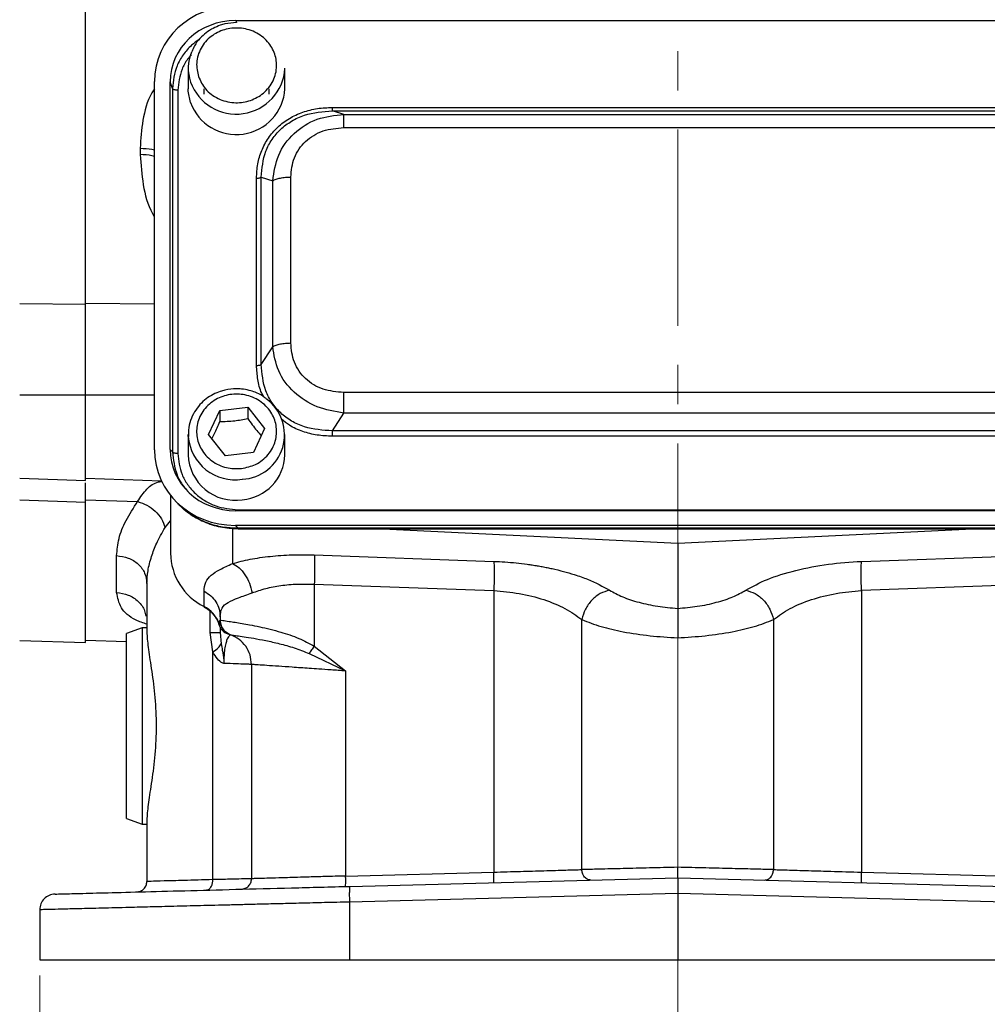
# Model space of a CAD drawing. Header units: inches. Extents: x 0.6 to 16.3, y 0.2 to 11.5.
# Tile 3 of 12: x 2.9 to 5.3, y 4.6 to 7.1. Entities that reach past the tile are written whole.
import ezdxf

# ---------------------------------------------------------------- set-up
doc = ezdxf.new("R2010")
doc.units = ezdxf.units.IN
doc.header["$MEASUREMENT"] = 0
doc.linetypes.add('CENTERX2', pattern=[0.8, 0.5, -0.1, 0.1, -0.1])
doc.styles.add('SLDTEXTSTYLE0', font='TXT', dxfattribs={"width": 0.75})
doc.dimstyles.new('SLDDIMSTYLE1', dxfattribs={"dimtxt": 0.137795, "dimasz": 0.14, "dimexe": 0, "dimexo": 0.0625, "dimgap": 0.034449, "dimtad": 0, "dimdec": 1, "dimlfac": 1.5, "dimrnd": 1e-09, "dimzin": 12, "dimdsep": 46, "dimtxsty": 'SLDTEXTSTYLE0', "dimblk1": 'CLOSED', "dimblk2": 'CLOSED', "dimsah": 1, "dimcen": 0.09, "dimadec": 0, "dimazin": 3, "dimtfac": 1, "dimtdec": 1, "dimtofl": 0, "dimtmove": 0, "dimatfit": 3, "dimldrblk": 'CLOSED', "dimfxl": 0, "dimfrac": 2, "dimtolj": 1, "dimtzin": 12, "dimarcsym": 0})

# ---------------------------------------------------------------- blocks, each defined once
blk = doc.blocks.new('_Closed')
at = {"color": 0, "linetype": 'ByBlock', "lineweight": -2}
for p, q in [((-1, 0.166667), (0, 0)), ((-1, 0.166667), (-1, -0.166667)), ((0, 0), (-1, -0.166667)), ((0, 0), (-1, 0))]:
    blk.add_line(p, q, dxfattribs=at)
blk = doc.blocks.new('_D_11')
at = {"color": 7, "linetype": 'Continuous', "lineweight": 0}
for p, q in [((2.9252, 4.6268), (2.9252, 4.1511)), ((6.1785, 4.6268), (6.1785, 4.1511)), ((5.2079, 4.3889), (5.1659, 4.3889)), ((5.1659, 4.3889), (5.1659, 4.1702)), ((5.5134, 4.3889), (5.5554, 4.3889)), ((5.5554, 4.3889), (5.5554, 4.1702)), ((2.9252, 4.1905), (5.0451, 4.1905)), ((5.1659, 4.1702), (5.2079, 4.1702)), ((5.5554, 4.1702), (5.5134, 4.1702)), ((6.1785, 4.1905), (5.6762, 4.1905))]:
    blk.add_line(p, q, dxfattribs=at)
at = {"color": 7, "linetype": 'Continuous', "lineweight": 18, "xscale": 0.14, "yscale": 0.14, "rotation": 180.0000000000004}
blk.add_blockref('_Closed', (2.9252, 4.1905, 0.2464), dxfattribs=at)
at = {"color": 7, "linetype": 'Continuous', "lineweight": 18, "xscale": 0.14, "yscale": 0.14}
blk.add_blockref('_Closed', (6.1785, 4.1905, 0.2464), dxfattribs=at)
at = {"color": 7, "linetype": 'Continuous', "lineweight": 18, "char_height": 0.1378, "attachment_point": 1, "style": 'SLDTEXTSTYLE0'}
for s, insert in [('124', (5.2079, 4.3478)), ('4.9', (5.2334, 4.1417))]:
    blk.add_mtext(s, dxfattribs=dict(at, insert=insert))

msp = doc.modelspace()

# ---------------------------------------------------------------- linework, layer by layer
at = {"color": 7, "linetype": 'CENTERX2', "lineweight": 18}
for p, q in [((4.5519, 3.8835), (4.5519, 10.4231)), ((4.5519, 5.4877), (4.5519, 3.8835))]:
    msp.add_line(p, q, dxfattribs=at)
at = {"color": 7, "linetype": 'Continuous', "lineweight": 25}
for p, q in [((3.0422, 6.338), (3.0422, 8.6271)), ((3.4252, 7.0615), (5.6792, 7.0615)), ((3.3039, 6.9397), (3.3039, 6.8876)), ((3.5505, 6.8876), (3.5505, 6.9397)), ((3.2179, 5.9668), (3.2179, 6.9063)), ((3.2578, 5.968), (3.2578, 6.9052)), ((3.2635, 6.8882), (3.2578, 6.9052)), ((3.2635, 6.8882), (3.2635, 5.9617)), ((3.2773, 6.8841), (3.2773, 5.9575)), ((3.3439, 6.8876), (3.3439, 6.8735)), ((3.5105, 6.8735), (3.5105, 6.8876)), ((3.6715, 6.8401), (5.4329, 6.8401)), ((3.7006, 6.8222), (3.6715, 6.8313)), ((3.6715, 6.8313), (5.4329, 6.8313)), ((3.7006, 6.8222), (5.4038, 6.8222)), ((3.7006, 6.7886), (5.4038, 6.7886)), ((3.1813, 6.7359), (3.1813, 6.7196)), ((3.4781, 6.1821), (3.4781, 6.6595)), ((3.4902, 6.1846), (3.4902, 6.662)), ((3.4902, 6.662), (3.5193, 6.6529)), ((3.5655, 6.2394), (3.5655, 6.6625)), ((3.5193, 6.2298), (3.5193, 6.6529)), ((2.8741, 6.3398), (3.0422, 6.338)), ((3.4902, 6.1846), (3.5193, 6.2298)), ((2.8741, 6.107), (3.0422, 6.1069)), ((3.0422, 5.8891), (3.0422, 6.1069)), ((5.4038, 6.1132), (3.7006, 6.1132)), ((3.3841, 6.0676), (3.4555, 6.0755)), ((3.4555, 6.0755), (3.4987, 6.0217)), ((3.4555, 6.0755), (3.4555, 6.0469)), ((3.3557, 6.0058), (3.3841, 6.0676)), ((3.3841, 6.0676), (3.3841, 6.0389)), ((3.6715, 6.0154), (3.7006, 6.0606)), ((5.4038, 6.0606), (3.7006, 6.0606)), ((3.3039, 6.0061), (3.3039, 5.954)), ((3.304, 6.001), (3.3039, 6.0061)), ((3.3989, 5.952), (3.3557, 6.0058)), ((3.4987, 6.0217), (3.4703, 5.9599)), ((3.5505, 5.954), (3.5505, 6.0061)), ((5.4329, 6.0154), (3.6715, 6.0154)), ((5.4329, 6.0016), (3.6715, 6.0016)), ((3.2635, 5.9617), (3.2578, 5.968)), ((3.4703, 5.9599), (3.3989, 5.952)), ((2.8741, 5.8949), (3.0422, 5.8891)), ((3.0422, 5.8948), (3.2356, 5.888)), ((3.2585, 5.8513), (3.2585, 5.7034)), ((2.8741, 5.8396), (3.0422, 5.8336)), ((3.0422, 5.8396), (3.1749, 5.835)), ((3.0422, 5.8336), (3.0422, 5.8396)), ((3.0422, 5.4753), (3.0422, 5.8336)), ((3.2667, 5.8417), (3.2743, 5.8334)), ((5.6792, 5.8117), (3.4252, 5.8117)), ((3.431, 5.8141), (5.6735, 5.8141)), ((3.424, 5.7744), (3.431, 5.7668)), ((5.6804, 5.7744), (3.424, 5.7744)), ((5.6735, 5.7668), (3.431, 5.7668)), ((3.431, 5.7658), (5.6735, 5.7658)), ((3.8, 5.7658), (4.5519, 5.729)), ((4.5519, 5.729), (5.3038, 5.7658)), ((4.5519, 5.729), (4.5519, 5.5626)), ((3.6253, 5.699), (4.0831, 5.6825)), ((5.0206, 5.6825), (5.4785, 5.699)), ((3.1213, 5.6032), (3.1213, 5.6972)), ((3.1985, 5.6259), (3.1985, 5.498)), ((3.6253, 5.6244), (4.0831, 5.6079)), ((3.6253, 5.6244), (3.6253, 5.4667)), ((5.4785, 5.6244), (5.0206, 5.6079)), ((3.3441, 5.5675), (3.3441, 5.6066)), ((4.0831, 5.6079), (4.0831, 4.8902)), ((5.0206, 5.6079), (5.0206, 4.8902)), ((3.3852, 5.5414), (3.3852, 5.5329)), ((3.3853, 5.5329), (3.3852, 5.5329)), ((4.3075, 4.8967), (4.3075, 5.5343)), ((4.7963, 5.5343), (4.7963, 4.8967)), ((3.1865, 5.5129), (3.1465, 5.4983)), ((3.1465, 5.0273), (3.1465, 5.4983)), ((3.1985, 5.5129), (3.1865, 5.5129)), ((3.1865, 5.5129), (3.1865, 5.0128)), ((3.3666, 5.4515), (3.3595, 5.5009)), ((3.3852, 5.5148), (3.3852, 5.5009)), ((3.3852, 5.5009), (3.388, 5.4719)), ((2.8741, 5.4812), (3.0422, 5.4753)), ((3.0422, 5.4819), (3.1465, 5.4783)), ((3.4052, 5.4974), (3.4071, 5.4967)), ((3.4071, 5.4967), (3.4079, 5.4965)), ((3.4101, 5.4958), (3.4119, 5.4952)), ((3.4119, 5.4952), (3.4119, 5.4952)), ((3.3666, 4.871), (3.3666, 5.4515)), ((3.6253, 5.4667), (3.7053, 5.4032)), ((3.6121, 5.4476), (3.7053, 5.4032)), ((3.4652, 5.4198), (3.4652, 4.8733)), ((3.7053, 5.4032), (3.7053, 4.8803)), ((3.1465, 5.0273), (3.1865, 5.0128)), ((3.1985, 5.0277), (3.1985, 4.8664)), ((3.1865, 5.0128), (3.1985, 5.0128)), ((3.7053, 4.8803), (4.0831, 4.8902)), ((3.716, 4.8539), (4.5519, 4.8758)), ((4.5519, 4.8758), (5.3878, 4.8539)), ((5.0206, 4.8902), (5.3985, 4.8803)), ((4.5519, 4.8359), (3.7149, 4.8139)), ((5.3888, 4.8139), (4.5519, 4.8359)), ((4.5519, 4.8359), (4.5519, 4.6662)), ((3.7149, 4.8139), (3.7149, 4.6662)), ((2.9252, 4.7943), (2.9252, 4.6662)), ((2.9252, 4.6662), (3.7149, 4.6662)), ((3.7149, 4.6662), (4.5519, 4.6662)), ((4.5519, 4.6662), (5.3888, 4.6662))]:
    msp.add_line(p, q, dxfattribs=at)
at = {"color": 8, "linetype": 'Continuous', "lineweight": 25}
for p, q in [((3.4252, 7.0615), (3.427, 7.0562)), ((3.0422, 6.3409), (3.2179, 6.3391)), ((3.0422, 6.1075), (3.2179, 6.1074)), ((3.2447, 5.7693), (3.2585, 5.7857)), ((3.4165, 5.7674), (3.4165, 5.6769)), ((3.431, 5.7668), (3.431, 5.7665)), ((3.3595, 5.5009), (3.3595, 5.5552)), ((3.3818, 5.5238), (3.3848, 5.5318))]:
    msp.add_line(p, q, dxfattribs=at)
at = {"color": 7, "linetype": 'Continuous', "lineweight": 25, "flags": 128}
for points in [[(3.3097, 6.8527), (3.3041, 6.8811), (3.3039, 6.8876)], [(3.3446, 5.566), (3.3443, 5.5664), (3.3441, 5.5675)]]:
    msp.add_lwpolyline(points, dxfattribs=at)
at = {"color": 7, "linetype": 'Continuous', "lineweight": 25}
for centre, radius, start, end in [((3.4119, 6.9397), 0.108, 157.4342, 198.8457), ((3.4265, 6.9473), 0.1243, 199.9957, 356.488), ((3.4265, 6.8952), 0.1243, 199.9957, 356.488), ((3.4357, 6.0053), 0.1137, 273.1036, 53.9309), ((3.4235, 5.958), 0.1197, 181.9006, 278.807), ((3.4324, 5.9575), 0.1182, 274.569, 358.3246), ((3.4129, 5.7057), 0.1543, 180.8345, 243.552), ((3.3098, 5.4997), 0.0759, 18.4792, 63.0936)]:
    msp.add_arc(centre, radius, start, end, dxfattribs=at)
at = {"color": 8, "linetype": 'Continuous', "lineweight": 25}
msp.add_arc((3.4236, 6.0104), 0.12, 184.4832, 278.7307, dxfattribs=at)
at = {"color": 7, "linetype": 'Continuous', "lineweight": 25}
for centre, major_axis, start_param, end_param in [((3.4304, 6.9003), (0.2087, -0.0437), 1.792973, 3.333612), ((3.4304, 6.9003), (0.1694, -0.0355), 1.792973, 3.333612), ((3.4304, 5.9728), (0.2087, 0.0437), 2.949574, 4.490212), ((3.4304, 5.9728), (0.1694, 0.0355), 2.949574, 4.490212)]:
    msp.add_ellipse(centre, major_axis=major_axis, ratio=0.927683, start_param=start_param, end_param=end_param, dxfattribs=at)
for points, knots in [([(3.4272, 7.0562), (3.4171, 7.0556), (3.403, 7.0547), (3.3831, 7.0489), (3.3669, 7.042), (3.3492, 7.0308), (3.333, 7.0159), (3.3201, 6.9994), (3.315, 6.9871), (3.3128, 6.982)], [0, 0, 0, 0, 0.204727, 0.286798, 0.423167, 0.565441, 0.719016, 0.881075, 1, 1, 1, 1]), ([(3.33, 6.9185), (3.3274, 6.9303), (3.3234, 6.9484), (3.3283, 6.9732), (3.3359, 6.9914), (3.3475, 7.0078), (3.3664, 7.0255), (3.3955, 7.0403), (3.4285, 7.0439), (3.4549, 7.0397), (3.4744, 7.0325), (3.492, 7.0217), (3.5109, 7.0041), (3.5268, 6.9769), (3.5307, 6.9461), (3.5261, 6.9215), (3.5184, 6.9033), (3.5069, 6.8868), (3.488, 6.8692), (3.4589, 6.8544), (3.4259, 6.8507), (3.3996, 6.855), (3.38, 6.8621), (3.3625, 6.8729), (3.3432, 6.8905), (3.3352, 6.9074), (3.33, 6.9185)], [0, 0, 0, 0, 0.0598642, 0.0920902, 0.125, 0.1579098, 0.1901358, 0.25, 0.3098642, 0.3420902, 0.375, 0.4079098, 0.4401358, 0.5, 0.5598642, 0.5920902, 0.625, 0.6579098, 0.6901358, 0.75, 0.8098642, 0.8420902, 0.875, 0.9079098, 0.9401358, 1, 1, 1, 1]), ([(3.4781, 6.6595), (3.4787, 6.6717), (3.4799, 6.6956), (3.4902, 6.7304), (3.5071, 6.7625), (3.5311, 6.7906), (3.5612, 6.813), (3.5958, 6.8289), (3.6331, 6.8384), (3.6587, 6.8395), (3.6715, 6.8401)], [0, 0, 0, 0, 0.12774, 0.250585, 0.375538, 0.500007, 0.624475, 0.749429, 0.874849, 1, 1, 1, 1]), ([(3.4902, 6.662), (3.4921, 6.6846), (3.4948, 6.7185), (3.5165, 6.759), (3.5388, 6.7852), (3.567, 6.8061), (3.6106, 6.8265), (3.6472, 6.8294), (3.6715, 6.8313)], [0, 0, 0, 0, 0.251011, 0.37739, 0.5, 0.622613, 0.748989, 1, 1, 1, 1]), ([(3.5193, 6.6529), (3.5227, 6.6752), (3.5296, 6.7202), (3.5709, 6.7768), (3.6308, 6.8146), (3.6775, 6.8197), (3.7006, 6.8222)], [0, 0, 0, 0, 0.247517, 0.5, 0.752483, 1, 1, 1, 1]), ([(3.5655, 6.6625), (3.5671, 6.6792), (3.5695, 6.7045), (3.5858, 6.7345), (3.6025, 6.754), (3.6235, 6.7696), (3.6556, 6.7848), (3.6826, 6.7871), (3.7006, 6.7886)], [0, 0, 0, 0, 0.250062, 0.37621, 0.5, 0.623853, 0.749938, 1, 1, 1, 1]), ([(3.0422, 6.1069), (3.0422, 6.1286), (3.0422, 6.1686), (3.0422, 6.2272), (3.0422, 6.2841), (3.0422, 6.3192), (3.0422, 6.338)], [0, 0, 0, 0, 0.266854, 0.494133, 0.728007, 1, 1, 1, 1]), ([(3.7006, 6.0606), (3.6775, 6.0644), (3.6308, 6.0723), (3.5709, 6.1115), (3.5296, 6.1667), (3.5227, 6.2089), (3.5193, 6.2298)], [0, 0, 0, 0, 0.247517, 0.5, 0.752483, 1, 1, 1, 1]), ([(3.7006, 6.1132), (3.6826, 6.1147), (3.6556, 6.117), (3.6235, 6.1322), (3.6025, 6.1478), (3.5858, 6.1673), (3.5695, 6.1974), (3.5671, 6.2226), (3.5655, 6.2394)], [0, 0, 0, 0, 0.250062, 0.37621, 0.5, 0.623853, 0.749938, 1, 1, 1, 1]), ([(3.6715, 6.0154), (3.6472, 6.0169), (3.6106, 6.0192), (3.567, 6.0393), (3.5388, 6.0601), (3.5165, 6.0864), (3.4948, 6.1273), (3.4921, 6.1617), (3.4902, 6.1846)], [0, 0, 0, 0, 0.251011, 0.37739, 0.5, 0.622613, 0.748989, 1, 1, 1, 1]), ([(3.4272, 6.1227), (3.4171, 6.122), (3.403, 6.1211), (3.3831, 6.1153), (3.3669, 6.1084), (3.3492, 6.0972), (3.3329, 6.0823), (3.319, 6.0637), (3.3089, 6.0417), (3.3036, 6.0202), (3.3044, 6.0063), (3.3047, 6.0008)], [0, 0, 0, 0, 0.152032, 0.212978, 0.314247, 0.419901, 0.533946, 0.654293, 0.780638, 0.913261, 1, 1, 1, 1]), ([(3.4393, 5.9192), (3.4264, 5.919), (3.4066, 5.9188), (3.3815, 5.928), (3.3637, 5.9383), (3.3486, 5.952), (3.3336, 5.9727), (3.3235, 6.0022), (3.3258, 6.0331), (3.3352, 6.0564), (3.3465, 6.073), (3.3611, 6.0871), (3.3832, 6.1012), (3.4148, 6.1106), (3.4479, 6.1084), (3.4729, 6.0996), (3.4907, 6.0891), (3.5058, 6.0755), (3.5209, 6.0548), (3.5309, 6.0253), (3.5286, 5.9944), (3.5192, 5.9711), (3.508, 5.9544), (3.4933, 5.9404), (3.4712, 5.926), (3.4519, 5.9219), (3.4393, 5.9192)], [0, 0, 0, 0, 0.059864, 0.09209, 0.125, 0.15791, 0.190136, 0.25, 0.309864, 0.34209, 0.375, 0.40791, 0.440136, 0.5, 0.559864, 0.59209, 0.625, 0.65791, 0.690136, 0.75, 0.809864, 0.84209, 0.875, 0.90791, 0.940136, 1, 1, 1, 1]), ([(3.5018, 6.0982), (3.4989, 6.1005), (3.4907, 6.1069), (3.4761, 6.1135), (3.4583, 6.1193), (3.4422, 6.1222), (3.4314, 6.1225), (3.4272, 6.1227)], [0, 0, 0, 0, 0.138872, 0.392655, 0.598504, 0.843053, 1, 1, 1, 1]), ([(3.3644, 5.9949), (3.3666, 5.9993), (3.3731, 6.0124), (3.3797, 6.0283), (3.3841, 6.0389)], [0, 0, 0, 0, 0.329254, 1, 1, 1, 1]), ([(3.3841, 6.0389), (3.3968, 6.0393), (3.4207, 6.04), (3.4445, 6.0447), (3.4555, 6.0469)], [0, 0, 0, 0, 0.534747, 1, 1, 1, 1]), ([(3.4555, 6.0469), (3.4633, 6.0361), (3.4748, 6.02), (3.4863, 6.0072), (3.4901, 6.0029)], [0, 0, 0, 0, 0.668443, 1, 1, 1, 1]), ([(3.2773, 5.9575), (3.2793, 5.9393), (3.2824, 5.9115), (3.3015, 5.878), (3.3212, 5.8551), (3.3458, 5.8367), (3.3816, 5.8189), (3.4115, 5.816), (3.431, 5.8141)], [0, 0, 0, 0, 0.2408535, 0.3692785, 0.5, 0.6307215, 0.7591465, 1, 1, 1, 1]), ([(3.0422, 5.8336), (3.0422, 5.8447), (3.0422, 5.8652), (3.0422, 5.8802), (3.0422, 5.8831), (3.0422, 5.8832)], [0, 0, 0, 0, 0.538247, 0.996671, 1, 1, 1, 1]), ([(3.1213, 5.6972), (3.1226, 5.7115), (3.1251, 5.7403), (3.1435, 5.7868), (3.1644, 5.8189), (3.1749, 5.835)], [0, 0, 0, 0, 0.332315, 0.66578, 1, 1, 1, 1]), ([(3.1749, 5.835), (3.183, 5.8323), (3.199, 5.827), (3.2202, 5.8111), (3.2368, 5.7914), (3.2421, 5.7767), (3.2447, 5.7693)], [0, 0, 0, 0, 0.25, 0.5, 0.749999, 1, 1, 1, 1]), ([(3.2743, 5.8334), (3.2845, 5.8235), (3.3051, 5.8035), (3.3435, 5.7826), (3.3859, 5.7684), (3.4158, 5.7667), (3.431, 5.7659)], [0, 0, 0, 0, 0.246237, 0.492955, 0.742832, 1, 1, 1, 1]), ([(3.431, 5.7668), (3.4177, 5.7673), (3.3917, 5.7685), (3.3599, 5.7773), (3.3356, 5.7874), (3.3117, 5.8007), (3.2916, 5.8144), (3.2807, 5.8274), (3.2785, 5.8301)], [0, 0, 0, 0, 0.230416, 0.450962, 0.573691, 0.695479, 0.936076, 1, 1, 1, 1]), ([(3.1985, 5.6259), (3.1991, 5.6367), (3.2002, 5.659), (3.2093, 5.6935), (3.2233, 5.7306), (3.2372, 5.7556), (3.2447, 5.7693)], [0, 0, 0, 0, 0.24009, 0.498615, 0.727226, 1, 1, 1, 1]), ([(3.4165, 5.6769), (3.4312, 5.6808), (3.4605, 5.6886), (3.5124, 5.6959), (3.5677, 5.7), (3.6061, 5.6993), (3.6253, 5.699)], [0, 0, 0, 0, 0.251288, 0.503113, 0.752364, 1, 1, 1, 1]), ([(3.3441, 5.6066), (3.345, 5.6146), (3.3466, 5.6303), (3.3609, 5.6475), (3.3831, 5.6615), (3.4056, 5.6719), (3.4165, 5.6769)], [0, 0, 0, 0, 0.265202, 0.523082, 0.768361, 1, 1, 1, 1]), ([(3.4165, 5.6769), (3.4223, 5.6737), (3.434, 5.6673), (3.4491, 5.6493), (3.461, 5.6271), (3.4647, 5.6106), (3.4666, 5.6023)], [0, 0, 0, 0, 0.249995, 0.500002, 0.749994, 1, 1, 1, 1]), ([(4.0831, 5.6825), (4.0926, 5.6821), (4.1116, 5.6812), (4.14, 5.6787), (4.1632, 5.676), (4.1811, 5.6734), (4.194, 5.6714), (4.2068, 5.6691), (4.2193, 5.6667), (4.2376, 5.6628), (4.261, 5.6571), (4.2855, 5.65), (4.3058, 5.6432), (4.3391, 5.6307), (4.3609, 5.6186), (4.3783, 5.6089)], [0, 0, 0, 0, 0.080186, 0.160744, 0.241516, 0.279719, 0.317863, 0.356017, 0.394246, 0.432618, 0.525785, 0.61983, 0.682635, 0.745697, 1, 1, 1, 1]), ([(4.7254, 5.6089), (4.7427, 5.6185), (4.7777, 5.6378), (4.8511, 5.6605), (4.9338, 5.6769), (4.9921, 5.6807), (5.0206, 5.6825)], [0, 0, 0, 0, 0.251919, 0.508037, 0.759698, 1, 1, 1, 1]), ([(3.4666, 5.6023), (3.4779, 5.6063), (3.5002, 5.614), (3.5396, 5.6214), (3.5815, 5.6254), (3.6107, 5.6247), (3.6253, 5.6244)], [0, 0, 0, 0, 0.257689, 0.505168, 0.753456, 1, 1, 1, 1]), ([(3.3852, 5.5414), (3.3861, 5.5491), (3.388, 5.5644), (3.4044, 5.5787), (3.4302, 5.5891), (3.4544, 5.5979), (3.4666, 5.6023)], [0, 0, 0, 0, 0.254697, 0.50467, 0.752029, 1, 1, 1, 1]), ([(4.0831, 5.6079), (4.1049, 5.606), (4.1495, 5.6022), (4.2121, 5.5859), (4.2677, 5.5632), (4.2941, 5.544), (4.3075, 5.5343)], [0, 0, 0, 0, 0.237644, 0.48658, 0.739641, 1, 1, 1, 1]), ([(4.3783, 5.6089), (4.3702, 5.6066), (4.354, 5.6021), (4.3322, 5.5843), (4.3151, 5.5611), (4.31, 5.5432), (4.3075, 5.5343)], [0, 0, 0, 0, 0.249994, 0.499977, 0.749985, 1, 1, 1, 1]), ([(4.3783, 5.6089), (4.3888, 5.6031), (4.4095, 5.5916), (4.4521, 5.5777), (4.5001, 5.5673), (4.5347, 5.5641), (4.5519, 5.5626)], [0, 0, 0, 0, 0.2559, 0.507701, 0.75543, 1, 1, 1, 1]), ([(4.5519, 5.5626), (4.5688, 5.5641), (4.6034, 5.5672), (4.6517, 5.5777), (4.6945, 5.5916), (4.7151, 5.6032), (4.7254, 5.6089)], [0, 0, 0, 0, 0.240965, 0.492289, 0.747829, 1, 1, 1, 1]), ([(4.7254, 5.6089), (4.7335, 5.6066), (4.7497, 5.6021), (4.7715, 5.5843), (4.7886, 5.5611), (4.7937, 5.5432), (4.7963, 5.5343)], [0, 0, 0, 0, 0.249994, 0.499976, 0.749984, 1, 1, 1, 1]), ([(4.7963, 5.5343), (4.8094, 5.5439), (4.8357, 5.563), (4.8914, 5.5858), (4.9544, 5.6023), (4.9989, 5.6061), (5.0206, 5.6079)], [0, 0, 0, 0, 0.25601, 0.513417, 0.763374, 1, 1, 1, 1]), ([(3.3446, 5.566), (3.3477, 5.5643), (3.3573, 5.5588), (3.3702, 5.5461), (3.3795, 5.5322), (3.3813, 5.5234), (3.3818, 5.5214)], [0, 0, 0, 0, 0.17124, 0.531179, 0.893393, 1, 1, 1, 1]), ([(4.5519, 5.5626), (4.5519, 5.5603), (4.5519, 5.5536), (4.5519, 5.5356), (4.5519, 5.5113), (4.5519, 5.4952), (4.5519, 5.4877)], [0, 0, 0, 0, 0.172962, 0.499333, 0.767222, 1, 1, 1, 1]), ([(3.3818, 5.5238), (3.3826, 5.521), (3.3843, 5.5154), (3.3894, 5.5078), (3.3964, 5.5013), (3.4024, 5.4987), (3.4052, 5.4974)], [0, 0, 0, 0, 0.251911, 0.503146, 0.766859, 1, 1, 1, 1]), ([(3.3853, 5.5329), (3.3867, 5.5327), (3.3895, 5.5322), (3.405, 5.5301), (3.4228, 5.5274), (3.4404, 5.5246), (3.4614, 5.5208), (3.4854, 5.516), (3.5122, 5.5098), (3.5455, 5.5007), (3.5842, 5.4883), (3.6123, 5.4735), (3.6253, 5.4667)], [0, 0, 0, 0, 0.138461, 0.268457, 0.350538, 0.428934, 0.503687, 0.592667, 0.676306, 0.754763, 0.887067, 1, 1, 1, 1]), ([(3.3853, 5.5329), (3.3857, 5.5283), (3.3866, 5.5191), (3.3933, 5.5079), (3.402, 5.4996), (3.4086, 5.4967), (3.4119, 5.4952)], [0, 0, 0, 0, 0.27977, 0.559537, 0.779763, 1, 1, 1, 1]), ([(4.3075, 5.5343), (4.323, 5.5281), (4.3524, 5.5163), (4.4131, 5.5023), (4.4798, 5.4921), (4.5282, 5.4892), (4.5519, 5.4877)], [0, 0, 0, 0, 0.26587, 0.504233, 0.757201, 1, 1, 1, 1]), ([(4.5519, 5.4877), (4.5756, 5.4892), (4.624, 5.4921), (4.6906, 5.5023), (4.7513, 5.5163), (4.7807, 5.5281), (4.7963, 5.5343)], [0, 0, 0, 0, 0.242802, 0.495767, 0.734135, 1, 1, 1, 1]), ([(3.1985, 5.498), (3.1994, 5.4856), (3.2012, 5.461), (3.2111, 5.4037), (3.2197, 5.3366), (3.2233, 5.2628), (3.2197, 5.189), (3.2111, 5.122), (3.2012, 5.0647), (3.1994, 5.0401), (3.1985, 5.0277)], [0, 0, 0, 0, 0.126038, 0.251235, 0.375843, 0.500004, 0.624154, 0.748766, 0.87396, 1, 1, 1, 1]), ([(3.4119, 5.4952), (3.4114, 5.4949), (3.4104, 5.4944), (3.4048, 5.4886), (3.4003, 5.477), (3.3973, 5.464), (3.3955, 5.4483), (3.3948, 5.4338), (3.3948, 5.4262), (3.3948, 5.4225)], [0, 0, 0, 0, 0.283842, 0.551774, 0.675697, 0.791595, 0.898594, 0.949597, 1, 1, 1, 1]), ([(3.4119, 5.4952), (3.4128, 5.4951), (3.4146, 5.4948), (3.4266, 5.4932), (3.4452, 5.4906), (3.4702, 5.4866), (3.5009, 5.481), (3.536, 5.4731), (3.5738, 5.463), (3.5994, 5.4527), (3.6121, 5.4476)], [0, 0, 0, 0, 0.124695, 0.249365, 0.374684, 0.500334, 0.62631, 0.752423, 0.877585, 1, 1, 1, 1]), ([(3.3666, 5.4515), (3.3718, 5.4552), (3.3821, 5.4625), (3.386, 5.4688), (3.388, 5.4719)], [0, 0, 0, 0, 0.5, 1, 1, 1, 1]), ([(3.3948, 5.4225), (3.3933, 5.4229), (3.3875, 5.4245), (3.3771, 5.4339), (3.3703, 5.4453), (3.3666, 5.4515)], [0, 0, 0, 0, 0.139883, 0.52827, 1, 1, 1, 1]), ([(3.388, 5.4719), (3.3889, 5.4668), (3.3904, 5.4583), (3.393, 5.4447), (3.3944, 5.4346), (3.3947, 5.4275), (3.3948, 5.4252), (3.3948, 5.4242), (3.3948, 5.4234), (3.3948, 5.4227), (3.3948, 5.4225), (3.3948, 5.4224), (3.3948, 5.4224), (3.3948, 5.4224), (3.3948, 5.4224), (3.3948, 5.4224), (3.3948, 5.4224), (3.3948, 5.4224), (3.3948, 5.4225), (3.3948, 5.4225), (3.3948, 5.4225)], [0, 0, 0, 0, 0.325372, 0.532599, 0.828012, 0.926973, 0.949637, 0.957926, 0.9862, 0.998287, 0.999166, 0.999355, 0.999377, 0.999384, 0.99939, 0.999396, 0.999402, 0.999422, 0.999613, 1, 1, 1, 1]), ([(3.6253, 5.4667), (3.6229, 5.4632), (3.618, 5.4564), (3.6141, 5.4505), (3.6121, 5.4476)], [0, 0, 0, 0, 0.499999, 1, 1, 1, 1]), ([(3.4652, 5.4198), (3.4644, 5.4198), (3.4627, 5.4199), (3.4489, 5.4204), (3.4273, 5.4212), (3.4057, 5.4221), (3.3948, 5.4225)], [0, 0, 0, 0, 0.24176, 0.489008, 0.741752, 1, 1, 1, 1]), ([(3.7053, 5.4032), (3.6928, 5.4041), (3.6697, 5.4057), (3.6387, 5.4078), (3.605, 5.4101), (3.5695, 5.4126), (3.5328, 5.4151), (3.503, 5.4172), (3.4812, 5.4187), (3.4677, 5.4196), (3.466, 5.4197), (3.4652, 5.4198)], [0, 0, 0, 0, 0.097636, 0.181118, 0.250435, 0.380776, 0.500495, 0.630121, 0.75657, 0.879857, 1, 1, 1, 1]), ([(4.0831, 4.8902), (4.106, 4.8909), (4.1502, 4.8921), (4.2133, 4.894), (4.2679, 4.8955), (4.2946, 4.8963), (4.3075, 4.8967)], [0, 0, 0, 0, 0.260534, 0.502416, 0.760675, 1, 1, 1, 1]), ([(4.5519, 4.9025), (4.5278, 4.9019), (4.4796, 4.9008), (4.411, 4.8991), (4.3509, 4.8977), (4.3215, 4.897), (4.3075, 4.8967)], [0, 0, 0, 0, 0.25002, 0.500031, 0.76128, 1, 1, 1, 1]), ([(4.3304, 4.87), (4.3271, 4.8705), (4.3204, 4.8713), (4.3129, 4.8785), (4.3084, 4.8873), (4.3078, 4.8936), (4.3075, 4.8967)], [0, 0, 0, 0, 0.279615, 0.559209, 0.779619, 1, 1, 1, 1]), ([(4.5519, 4.8758), (4.5519, 4.8761), (4.5519, 4.8766), (4.5519, 4.8803), (4.5519, 4.8851), (4.5519, 4.89), (4.5519, 4.8959), (4.5519, 4.9003), (4.5519, 4.9025)], [0, 0, 0, 0, 0.188695, 0.417745, 0.548027, 0.688535, 0.839188, 1, 1, 1, 1]), ([(4.7963, 4.8967), (4.7822, 4.897), (4.7529, 4.8977), (4.6928, 4.8991), (4.6241, 4.9008), (4.576, 4.9019), (4.5519, 4.9025)], [0, 0, 0, 0, 0.238722, 0.499969, 0.74998, 1, 1, 1, 1]), ([(4.7733, 4.87), (4.7767, 4.8705), (4.7833, 4.8713), (4.7908, 4.8785), (4.7954, 4.8873), (4.796, 4.8936), (4.7963, 4.8967)], [0, 0, 0, 0, 0.2796, 0.55921, 0.77958, 1, 1, 1, 1]), ([(4.7963, 4.8967), (4.809, 4.8963), (4.8359, 4.8955), (4.8876, 4.894), (4.95, 4.8922), (4.994, 4.891), (5.0206, 4.8902)], [0, 0, 0, 0, 0.23784, 0.500044, 0.698604, 1, 1, 1, 1]), ([(3.3666, 4.871), (3.3411, 4.8703), (3.2913, 4.8689), (3.2391, 4.8675), (3.2049, 4.8665), (3.2006, 4.8664), (3.1985, 4.8664)], [0, 0, 0, 0, 0.256485, 0.500028, 0.751903, 1, 1, 1, 1]), ([(3.3496, 4.8443), (3.3522, 4.8449), (3.3573, 4.846), (3.3629, 4.8532), (3.3661, 4.8619), (3.3664, 4.868), (3.3666, 4.871)], [0, 0, 0, 0, 0.27962, 0.559248, 0.779602, 1, 1, 1, 1]), ([(3.4652, 4.8733), (3.464, 4.8733), (3.4615, 4.8733), (3.4414, 4.8728), (3.4108, 4.872), (3.3816, 4.8714), (3.3666, 4.871)], [0, 0, 0, 0, 0.24812, 0.49998, 0.743524, 1, 1, 1, 1]), ([(3.7053, 4.8803), (3.6873, 4.8798), (3.6553, 4.8789), (3.6145, 4.8777), (3.5828, 4.8768), (3.5569, 4.876), (3.5298, 4.8752), (3.5037, 4.8745), (3.4818, 4.8738), (3.4678, 4.8734), (3.4661, 4.8734), (3.4652, 4.8733)], [0, 0, 0, 0, 0.14097, 0.249982, 0.338287, 0.42168, 0.500159, 0.627681, 0.750092, 0.875825, 1, 1, 1, 1]), ([(4.5519, 4.8758), (4.5519, 4.8756), (4.5519, 4.8753), (4.5519, 4.872), (4.5519, 4.8646), (4.5519, 4.8516), (4.5519, 4.8411), (4.5519, 4.8359)], [0, 0, 0, 0, 0.136276, 0.265344, 0.500864, 0.749267, 1, 1, 1, 1]), ([(2.9642, 4.8342), (2.9669, 4.8343), (2.9724, 4.8345), (3.0165, 4.8356), (3.0852, 4.8374), (3.1786, 4.8399), (3.2926, 4.8428), (3.4234, 4.8463), (3.566, 4.85), (3.666, 4.8526), (3.716, 4.8539)], [0, 0, 0, 0, 0.12498, 0.249964, 0.374949, 0.499947, 0.624948, 0.749961, 0.874973, 1, 1, 1, 1]), ([(3.7149, 4.8139), (3.6936, 4.8134), (3.6525, 4.8124), (3.5938, 4.8109), (3.5403, 4.8096), (3.492, 4.8084), (3.4489, 4.8073), (3.3964, 4.806), (3.3352, 4.8045), (3.2676, 4.8028), (3.2073, 4.8013), (3.1446, 4.7997), (3.0823, 4.7982), (3.0245, 4.7968), (2.9797, 4.7956), (2.9482, 4.7949), (2.9288, 4.7944), (2.9264, 4.7943), (2.9252, 4.7943)], [0, 0, 0, 0, 0.050636, 0.097693, 0.141168, 0.181064, 0.217378, 0.250111, 0.316816, 0.380724, 0.441835, 0.500147, 0.587007, 0.672446, 0.756464, 0.839062, 0.92024, 1, 1, 1, 1])]:
    msp.add_open_spline(points, degree=3, knots=knots, dxfattribs=at)
at = {"color": 8, "linetype": 'Continuous', "lineweight": 25}
for points, knots in [([(3.332, 7.0135), (3.3253, 7.0087), (3.3095, 6.9976), (3.2903, 6.9745), (3.2692, 6.9383), (3.2658, 6.9079), (3.2635, 6.8882)], [0, 0, 0, 0, 0.161737, 0.377416, 0.596461, 1, 1, 1, 1]), ([(3.3122, 6.9744), (3.3087, 6.9707), (3.2986, 6.9596), (3.2827, 6.9299), (3.2795, 6.9022), (3.2773, 6.8841)], [0, 0, 0, 0, 0.151052, 0.446293, 1, 1, 1, 1]), ([(3.2179, 6.8876), (3.2156, 6.884), (3.1998, 6.8596), (3.1862, 6.8072), (3.183, 6.7597), (3.1813, 6.7359)], [0, 0, 0, 0, 0.0784815, 0.5396743, 1, 1, 1, 1]), ([(3.1813, 6.7359), (3.1919, 6.7356), (3.2053, 6.7352), (3.2157, 6.7322), (3.2179, 6.7316)], [0, 0, 0, 0, 0.786207, 1, 1, 1, 1]), ([(3.1813, 6.7196), (3.1832, 6.694), (3.1869, 6.6426), (3.2011, 6.5888), (3.2161, 6.5637), (3.2179, 6.5607)], [0, 0, 0, 0, 0.466755, 0.935839, 1, 1, 1, 1]), ([(3.2179, 6.7152), (3.2157, 6.7158), (3.2053, 6.7188), (3.1919, 6.7193), (3.1813, 6.7196)], [0, 0, 0, 0, 0.213793, 1, 1, 1, 1]), ([(3.4963, 6.1022), (3.4946, 6.1054), (3.4869, 6.1192), (3.4802, 6.1464), (3.4788, 6.1702), (3.4781, 6.1821)], [0, 0, 0, 0, 0.129374, 0.565155, 1, 1, 1, 1]), ([(3.6715, 6.0016), (3.6585, 6.0021), (3.6328, 6.0032), (3.5957, 6.013), (3.5645, 6.0264), (3.5483, 6.0395), (3.5417, 6.0448)], [0, 0, 0, 0, 0.27778, 0.544914, 0.816634, 1, 1, 1, 1]), ([(3.2635, 5.9617), (3.2659, 5.9419), (3.2695, 5.9114), (3.2876, 5.878), (3.2995, 5.8652), (3.304, 5.8604)], [0, 0, 0, 0, 0.536037, 0.827011, 1, 1, 1, 1]), ([(3.1749, 5.835), (3.1824, 5.8464), (3.1972, 5.8691), (3.2193, 5.8841), (3.2348, 5.8863), (3.2382, 5.8867)], [0, 0, 0, 0, 0.444758, 0.878061, 1, 1, 1, 1]), ([(3.1985, 5.5221), (3.1889, 5.5255), (3.1578, 5.5366), (3.1292, 5.563), (3.1239, 5.5898), (3.1213, 5.6032)], [0, 0, 0, 0, 0.1828427, 0.591648, 1, 1, 1, 1]), ([(3.1213, 5.6032), (3.1316, 5.6018), (3.152, 5.599), (3.1771, 5.5814), (3.1927, 5.5616), (3.1948, 5.5476), (3.1955, 5.5431)], [0, 0, 0, 0, 0.28814, 0.57628, 0.86442, 1, 1, 1, 1])]:
    msp.add_open_spline(points, degree=3, knots=knots, dxfattribs=at)
at = {"color": 7, "linetype": 'Continuous', "lineweight": 25}
for points in [[(3.2773, 6.8841), (3.2757, 6.8842), (3.2724, 6.8843), (3.2682, 6.8852), (3.2649, 6.8866), (3.264, 6.8877), (3.2635, 6.8882)], [(3.6715, 6.8313), (3.6715, 6.8315), (3.6715, 6.8321), (3.6715, 6.8341), (3.6715, 6.8367), (3.6715, 6.839), (3.6715, 6.8401)], [(3.7006, 6.7886), (3.7006, 6.7928), (3.7006, 6.8013), (3.7006, 6.8114), (3.7006, 6.8189), (3.7006, 6.8211), (3.7006, 6.8222)], [(3.4781, 6.6595), (3.4793, 6.6595), (3.4818, 6.6596), (3.4852, 6.6601), (3.4882, 6.6609), (3.4896, 6.6616), (3.4902, 6.662)], [(3.5193, 6.6529), (3.5219, 6.6543), (3.5272, 6.6571), (3.5386, 6.6601), (3.5515, 6.6621), (3.5608, 6.6623), (3.5655, 6.6625)], [(3.5193, 6.2298), (3.5219, 6.2312), (3.5272, 6.2339), (3.5386, 6.237), (3.5515, 6.239), (3.5608, 6.2392), (3.5655, 6.2394)], [(3.4781, 6.1821), (3.4793, 6.1822), (3.4818, 6.1822), (3.4852, 6.1828), (3.4882, 6.1835), (3.4896, 6.1843), (3.4902, 6.1846)], [(3.7006, 6.0606), (3.7006, 6.0644), (3.7006, 6.0721), (3.7006, 6.0857), (3.7006, 6.0998), (3.7006, 6.1088), (3.7006, 6.1132)], [(3.6715, 6.0016), (3.6715, 6.0027), (3.6715, 6.0051), (3.6715, 6.0088), (3.6715, 6.0124), (3.6715, 6.0144), (3.6715, 6.0154)], [(3.2773, 5.9575), (3.2757, 5.9576), (3.2724, 5.9577), (3.2682, 5.9586), (3.2649, 5.96), (3.264, 5.9611), (3.2635, 5.9617)], [(3.6253, 5.699), (3.6255, 5.6954), (3.626, 5.6884), (3.6262, 5.6702), (3.626, 5.6485), (3.6255, 5.6324), (3.6253, 5.6244)], [(3.1213, 5.6972), (3.1315, 5.6958), (3.1519, 5.6932), (3.1774, 5.6766), (3.1951, 5.6533), (3.1974, 5.6351), (3.1985, 5.6259)], [(4.0831, 5.6825), (4.0834, 5.679), (4.0839, 5.6719), (4.0841, 5.6537), (4.0839, 5.632), (4.0834, 5.6159), (4.0831, 5.6079)], [(5.0206, 5.6079), (5.0203, 5.6159), (5.0198, 5.632), (5.0196, 5.6537), (5.0198, 5.6719), (5.0203, 5.679), (5.0206, 5.6825)], [(3.3441, 5.6066), (3.3501, 5.6029), (3.3619, 5.5956), (3.3749, 5.5796), (3.3836, 5.5612), (3.3847, 5.548), (3.3852, 5.5414)], [(3.4119, 5.4952), (3.4081, 5.4969), (3.4006, 5.5004), (3.3921, 5.5095), (3.3863, 5.5206), (3.3856, 5.5288), (3.3852, 5.5329)], [(3.3595, 5.5009), (3.3633, 5.5009), (3.3709, 5.5009), (3.3789, 5.5009), (3.3842, 5.5009), (3.3849, 5.5009), (3.3852, 5.5009)], [(3.4652, 5.4198), (3.4645, 5.428), (3.463, 5.4444), (3.4514, 5.4666), (3.4344, 5.4849), (3.4194, 5.4918), (3.4119, 5.4952)], [(3.4392, 4.8467), (3.4427, 4.8472), (3.4495, 4.8481), (3.4581, 4.8543), (3.464, 4.863), (3.4648, 4.8699), (3.4652, 4.8733)], [(3.7046, 4.8536), (3.7048, 4.854), (3.7051, 4.8549), (3.7054, 4.861), (3.7055, 4.8698), (3.7053, 4.8768), (3.7053, 4.8803)], [(4.0825, 4.8635), (4.0826, 4.8639), (4.083, 4.8647), (4.0833, 4.8709), (4.0834, 4.8797), (4.0832, 4.8867), (4.0831, 4.8902)], [(5.0213, 4.8635), (5.0211, 4.8639), (5.0208, 4.8647), (5.0205, 4.8709), (5.0204, 4.8797), (5.0205, 4.8867), (5.0206, 4.8902)], [(3.1726, 4.8397), (3.176, 4.8402), (3.1828, 4.8411), (3.1914, 4.8473), (3.1974, 4.8561), (3.1981, 4.8629), (3.1985, 4.8664)], [(3.716, 4.8539), (3.7157, 4.8533), (3.7152, 4.8521), (3.7147, 4.8429), (3.7146, 4.8297), (3.7148, 4.8192), (3.7149, 4.8139)], [(2.9642, 4.8342), (2.959, 4.8335), (2.9487, 4.8321), (2.9359, 4.8228), (2.9269, 4.8097), (2.9258, 4.7994), (2.9252, 4.7943)]]:
    msp.add_open_spline(points, degree=3, dxfattribs=at)

# ---------------------------------------------------------------- dimensions: what is measured, and where the dimension line sits
at = {"color": 7, "linetype": 'Continuous', "lineweight": 18}
dim = msp.add_linear_dim(base=(6.1785, 4.1905), p1=(2.9252, 4.6662), p2=(6.1785, 4.6662), dimstyle='SLDDIMSTYLE1', dxfattribs=at)
dim.commit()
dim.dimension.update_dxf_attribs({"geometry": '_D_11', "text_midpoint": (5.3606, 4.1905), "dimtype": 160})

doc.saveas('drawing.dxf')
